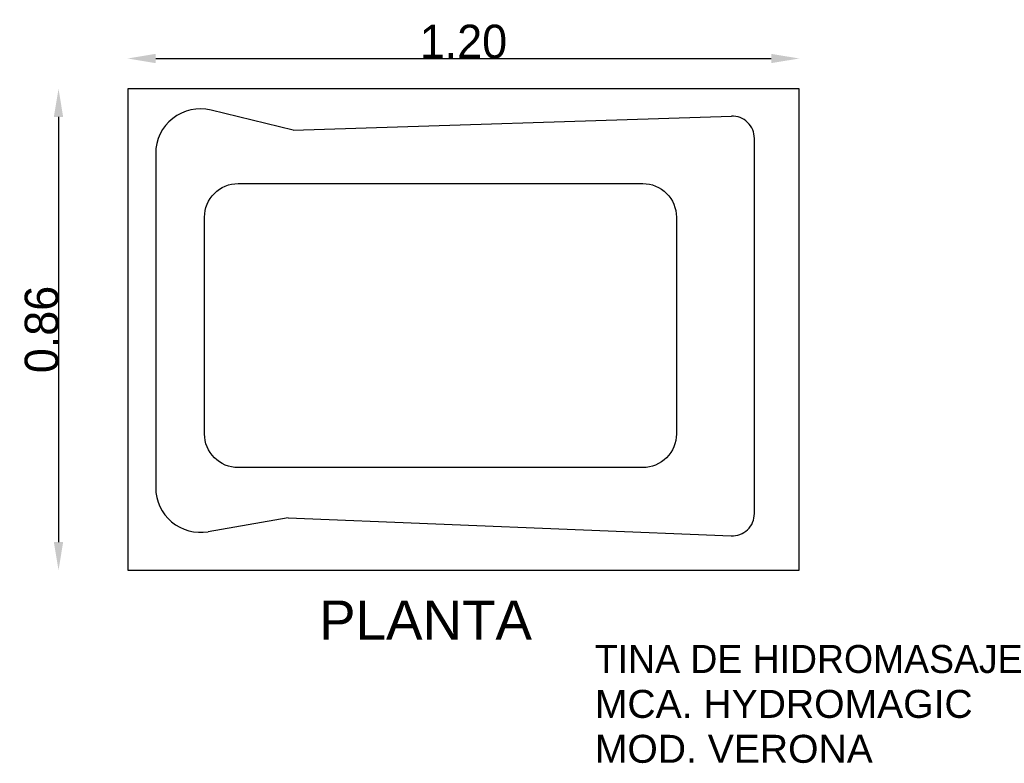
# Model space of a CAD drawing. Extents: x 88.72 to 90.48, y 129.87 to 131.2.
import ezdxf

# ---------------------------------------------------------------- set-up
doc = ezdxf.new("R2010")
doc.units = 0
doc.header["$MEASUREMENT"] = 0
doc.layers.get('0').update_dxf_attribs({"linetype": 'CONTINUOUS'})
doc.layers.get('DEFPOINTS').update_dxf_attribs({"linetype": 'CONTINUOUS'})
doc.layers.add('COTAS', color=1, linetype='CONTINUOUS')
doc.layers.add('TEXTO', color=5, linetype='CONTINUOUS')
doc.styles.add('REXTO1', font='ARIAL.TTF')
doc.dimstyles.get("Standard").update_dxf_attribs({"dimtxt": 0.18, "dimasz": 0.18, "dimexe": 0.18, "dimexo": 0.0625, "dimgap": 0.09, "dimtad": 0, "dimtih": 1, "dimtoh": 1, "dimdec": 4, "dimzin": 0, "dimdsep": 46, "dimtxsty": 'Standard', "dimcen": 0.09, "dimadec": 0, "dimazin": 0, "dimtfac": 1, "dimtdec": 4, "dimtofl": 0, "dimtmove": 0, "dimatfit": 3, "dimfxl": 0, "dimtolj": 1, "dimtzin": 0, "dimarcsym": 0})

# ---------------------------------------------------------------- blocks, each defined once
blk = doc.blocks.new('*D1')
at = {"color": 0, "linetype": 'ByBlock'}
blk.add_line((88.9654, 131.1324), (90.0654, 131.1324), dxfattribs=at)
for points in [[(88.9654, 131.1407), (88.9654, 131.1241), (88.9154, 131.1324)], [(90.0654, 131.1407), (90.0654, 131.1241), (90.1154, 131.1324)]]:
    blk.add_solid(points, dxfattribs=at)
at = {"layer": 'DEFPOINTS', "color": 0, "linetype": 'ByBlock'}
for p in [(90.1154, 131.1324), (88.9154, 131.078), (90.1154, 131.078)]:
    blk.add_point(p, dxfattribs=at)
at = {"color": 0, "linetype": 'ByBlock', "insert": (89.5154, 131.1624), "char_height": 0.06, "attachment_point": 5}
blk.add_mtext('\\A1;1.20', dxfattribs=at)
blk = doc.blocks.new('*D0')
at = {"color": 0, "linetype": 'ByBlock'}
blk.add_line((88.7918, 131.028), (88.7918, 130.268), dxfattribs=at)
for points in [[(88.7834, 131.028), (88.8001, 131.028), (88.7918, 131.078)], [(88.7834, 130.268), (88.8001, 130.268), (88.7918, 130.218)]]:
    blk.add_solid(points, dxfattribs=at)
at = {"layer": 'DEFPOINTS', "color": 0, "linetype": 'ByBlock'}
for p in [(88.9154, 131.078), (88.7918, 130.218), (88.9154, 130.218)]:
    blk.add_point(p, dxfattribs=at)
at = {"color": 0, "linetype": 'ByBlock', "insert": (88.7618, 130.648), "char_height": 0.06, "attachment_point": 5, "rotation": 90}
blk.add_mtext('\\A1;0.86', dxfattribs=at)

msp = doc.modelspace()

# ---------------------------------------------------------------- linework, layer by layer
for p, q in [((89.2111, 131.0045), (89.0643, 131.0403)), ((89.2111, 131.0045), (89.9942, 131.0294)), ((90.0354, 130.319), (90.0354, 130.9895)), ((88.9654, 130.9625), (88.9654, 130.3654)), ((89.2022, 130.3116), (89.0592, 130.2866)), ((89.2022, 130.3116), (89.9938, 130.279))]:
    msp.add_line(p, q)
msp.add_lwpolyline([(88.9154, 130.218), (90.1154, 130.218), (90.1154, 131.078), (88.9154, 131.078)], close=True)
msp.add_lwpolyline([(89.1127, 130.9089), (89.8359, 130.9089, -0.414214), (89.8959, 130.8489), (89.8959, 130.4612, -0.414214), (89.8359, 130.4012), (89.1127, 130.4012, -0.414214), (89.0527, 130.4612), (89.0527, 130.8489, -0.414214)], format="xyb", close=True)
for centre, radius, start, end in [((89.0454, 130.9625), 0.08, 76.3194, 180), ((89.9954, 130.9895), 0.04, 360, 91.822), ((89.0454, 130.3654), 0.08, 180, 279.915), ((89.9954, 130.319), 0.04, 267.647, 360)]:
    msp.add_arc(centre, radius, start, end)

# ---------------------------------------------------------------- texts
at = {"layer": 'TEXTO', "style": 'REXTO1'}
for s, height, p in [('PLANTA', 0.07, (89.2574, 130.0936)), ('TINA DE HIDROMASAJE', 0.05, (89.7502, 130.0341)), ('MCA. HYDROMAGIC', 0.05, (89.7502, 129.9538)), ('MOD. VERONA', 0.05, (89.7502, 129.8735))]:
    msp.add_text(s, height=height, dxfattribs=at).set_placement(p)

# ---------------------------------------------------------------- dimensions: what is measured, and where the dimension line sits
at = {"layer": 'COTAS'}
dim = msp.add_linear_dim(base=(90.1154, 131.1324), p1=(88.9154, 131.078), p2=(90.1154, 131.078), text='1.20', dimstyle='Standard', override={"dimtxt": 0.06, "dimasz": 0.05, "dimexe": 1.25, "dimexo": 0.625, "dimgap": 0, "dimtad": 1, "dimtih": 0, "dimtoh": 0, "dimdec": 2, "dimzin": 8, "dimcen": 2.5, "dimse1": 1, "dimse2": 1, "dimtdec": 2, "dimtix": 1, "dimtofl": 1}, dxfattribs=at)
dim.commit()
dim.dimension.update_dxf_attribs({"geometry": '*D1', "text_midpoint": (89.5154, 131.1624)})
dim = msp.add_linear_dim(base=(88.7918, 130.218), p1=(88.9154, 131.078), p2=(88.9154, 130.218), angle=90, dimstyle='Standard', override={"dimtxt": 0.06, "dimasz": 0.05, "dimexe": 1.25, "dimexo": 0.625, "dimgap": 0, "dimtad": 1, "dimtih": 0, "dimtoh": 0, "dimdec": 2, "dimzin": 8, "dimcen": 2.5, "dimse1": 1, "dimse2": 1, "dimtdec": 2, "dimtix": 1, "dimtofl": 1}, dxfattribs=at)
dim.commit()
dim.dimension.update_dxf_attribs({"geometry": '*D0', "text_midpoint": (88.7618, 130.648)})

doc.saveas('drawing.dxf')
